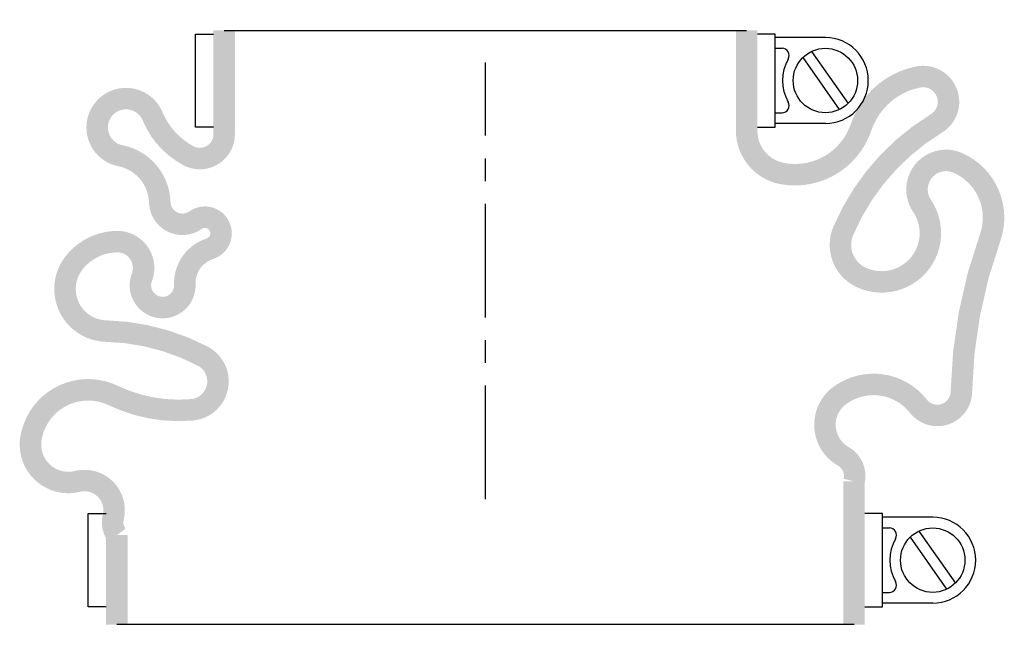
# Model space of a CAD drawing. Header units: millimetres. Extents: x -65 to 72, y -19 to 67.
import ezdxf

# ---------------------------------------------------------------- set-up
doc = ezdxf.new("R2010")
doc.units = ezdxf.units.MM
doc.header["$LTSCALE"] = 0.5
doc.header["$MEASUREMENT"] = 0
doc.linetypes.add('CENTER', pattern=[50.8, 31.75, -6.35, 6.35, -6.35])
doc.layers.get('0').update_dxf_attribs({"linetype": 'CONTINUOUS'})
doc.layers.add('Center', color=1, linetype='CENTER')

msp = doc.modelspace()

# ---------------------------------------------------------------- linework, layer by layer
for p, q in [((-40.5, 52), (-40.5, 65)), ((-40.5, 65), (-38, 65)), ((-36.5, 65.5), (36.5, 65.5)), ((40.5, 65), (38, 65)), ((40.5, 52), (40.5, 65)), ((47.5, 64.5), (40.5, 64.5)), ((40.5, 63), (41.44, 63)), ((45.57, 62.56), (50.66, 55.3)), ((44.34, 61.7), (49.43, 54.44)), ((40.5, 54), (41.44, 54)), ((47.5, 52.5), (40.5, 52.5)), ((-38, 52), (-40.5, 52)), ((38, 52), (40.5, 52)), ((-55.5, -15), (-55.5, -2)), ((-55.5, -2), (-53, -2)), ((55.5, -2), (53, -2)), ((55.5, -15), (55.5, -2)), ((62.5, -2.5), (55.5, -2.5)), ((55.5, -4), (56.44, -4)), ((59.34, -5.3), (64.43, -12.56)), ((60.57, -4.44), (65.66, -11.7)), ((55.5, -13), (56.44, -13)), ((-53, -15), (-55.5, -15)), ((53, -15), (55.5, -15)), ((62.5, -14.5), (55.5, -14.5)), ((51.5, -17.5), (-51.5, -17.5))]:
    msp.add_line(p, q)
at = {"const_width": 3, "flags": 128}
for points in [[(-36.5, 65.5), (-36.5, 51, -0.56619), (-41.5, 48, -0.173214), (-46.5, 53.5, 1.667268), (-51, 48, -0.349852), (-45.5, 41.5, 0.598056), (-40.5, 39, -1.163294), (-38.5, 35, 0.335337), (-42, 30, -1.224957), (-48, 31, 0.531721), (-51.5, 36, 0.226938), (-57.5, 33, 0.615314), (-53, 23.5, -0.114729), (-39.5, 20, -0.749263), (-41, 12.5, -0.134398), (-52, 14.5, 0.500401), (-63.5, 8.5, 0.538118), (-57, 2.5, -0.564179), (-52, -2.5, 0.223265), (-51.5, -5), (-51.5, -17.5)], [(36.5, 65.5), (36.5, 51.5, 0.36205), (41.5, 45.5, 0.373567), (52.5, 52, -0.271332), (60.5, 59, -0.835937), (63, 52.5, 0.15691), (50, 37.5, 0.405212), (52.5, 31, 0.760159), (61, 41, -0.75249), (66, 47, -0.394653), (70.5, 36.5, 0.081651), (66.5, 15, -0.704922), (60.5, 13, 0.405667), (49.5, 14.5, 0.542617), (50, 6, -0.335934), (51.5, 2.5), (51.5, -17.5)]]:
    msp.add_lwpolyline(points, format="xyb", dxfattribs=at)
for centre in [(47.5, 58.5), (62.5, -8.5)]:
    msp.add_circle(centre, 4.5)
for centre, radius, start, end in [((47.5, 58.5), 6, 270, 90), ((41.44, 62), 1, 330, 90), ((47.5, 58.5), 6, 150, 210), ((41.44, 55), 1, 270, 30), ((62.5, -8.5), 6, 270, 90), ((56.44, -5), 1, 330, 90), ((62.5, -8.5), 6, 150, 210), ((56.44, -12), 1, 270, 30)]:
    msp.add_arc(centre, radius, start, end)
at = {"layer": 'Center'}
msp.add_line((0, 0), (0, 61), dxfattribs=at)

doc.saveas('drawing.dxf')
